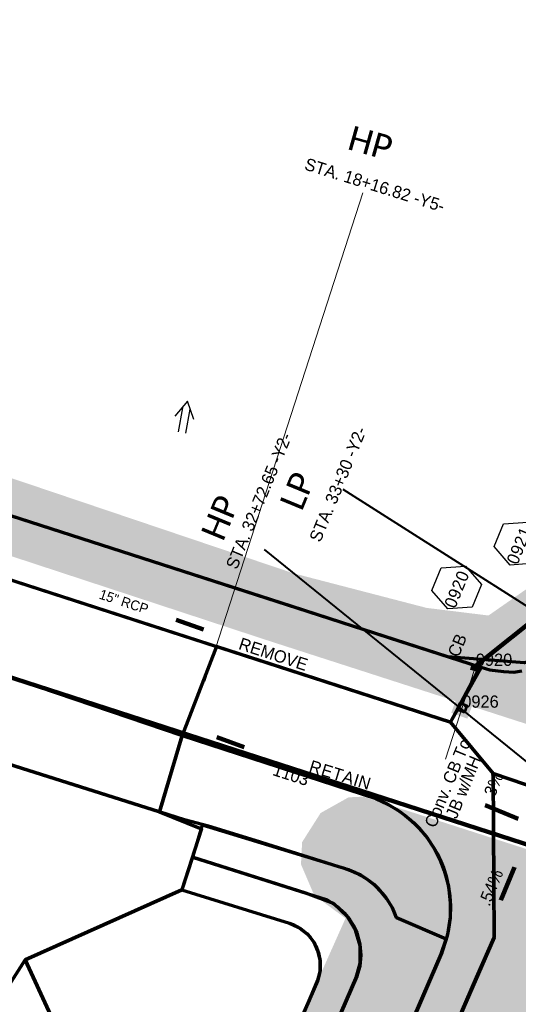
# Model space of a CAD drawing. Extents: x 1160024 to 2574774, y 200346 to 1150377.
# Tile 103 of 118: x 2483135 to 2483338, y 368956 to 369357. Entities that reach past the tile are written whole.
import ezdxf
from ezdxf.enums import TextEntityAlignment as Align

# ---------------------------------------------------------------- set-up
doc = ezdxf.new("R2010")
doc.units = 0
doc.header["$MEASUREMENT"] = 0
doc.linetypes.add('DGN Style 2', pattern=[29.296317, 17.57779, -11.718527])
for name, color, linetype, lineweight in [('Exist Plan Preparation Drainage Arrows Symbol CELL', 5, 'Continuous', 30), ('Exist Plan Preparation Drainage Notes Label', 31, 'Continuous', 30), ('Exist Plan Preparation Watershed Blue', 5, 'Continuous', 30), ('Exist Structure Minor Pipes RCP 24 Inch Text', 30, 'Continuous', 13), ('Prop Drainage Structure Box Number Symbol CELL', 9, 'Continuous', 30), ('Prop Drainage Structure Catch Basin Grate 840 03G CELL', 7, 'Continuous', 30), ('Prop Drainage Structure Catch Basin Grate 840 03G Label', 9, 'Continuous', 30), ('Prop Drainage Structure Pipe RCP 15in Class III', 9, 'Continuous', 211), ('Prop Drainage Structure Pipe Removal Label', 9, 'Continuous', 30), ('Prop Drainage Structure Plot Symbol 20 Scale', 9, 'DGN Style 2', 13), ('Prop Drainage Structure Plot Symbol 50 Scale', 9, 'DGN Style 2', 13), ('Prop Vertical Profile Ditch Grade Median Label', 5, 'Continuous', 40)]:
    doc.layers.add(name, color=color, linetype=linetype, lineweight=lineweight)
for name, color, linetype, lineweight, plot in [('Scratch_Level_5', 6, 'Continuous', 0, False), ('Scratch_Level_6', 30, 'Continuous', 0, False), ('Scratch_Level_8', 171, 'Continuous', 0, False), ('Scratch_Level_9', 9, 'Continuous', 0, False)]:
    doc.layers.add(name, color=color, linetype=linetype, lineweight=lineweight, plot=plot)
doc.styles.add('Style-Calibri', font='CALIBRI.TTF')
doc.styles.add('Style-font001', font='font001.shx')
doc.styles.add('Style-font041', font='font041.shx')
doc.styles.add('Style-GEOMETRICFUTURA_211_M_L', font='GEOMETRICFUTURA_211_M_L.shx')
doc.dimstyles.new('erosion_control', dxfattribs={"dimtxt": 4.99999, "dimasz": 9.99998, "dimexe": 2.499995, "dimexo": 2.499995, "dimgap": 2.499995, "dimtad": 0, "dimtih": 1, "dimtoh": 1, "dimzin": 3, "dimdsep": 46, "dimtxsty": 'Style-GEOMETRICFUTURA_211_M_L', "dimcen": 0.09, "dimaunit": 1, "dimadec": 4, "dimazin": 3, "dimtfac": 1, "dimtofl": 0, "dimtmove": 0, "dimatfit": 1, "dimfxl": 1, "dimtzin": 3, "dimlwd": 106, "dimarcsym": 0})

# ---------------------------------------------------------------- blocks, each defined once
blk = doc.blocks.new('PROP DRAINAGE STRUCTURE BOX NUMBER SYMBOL_26')
at = {"layer": 'Prop Drainage Structure Box Number Symbol CELL', "flags": 128}
blk.add_lwpolyline([(-5, 8.94), (5, 8.94), (9.47, 0), (5, -8.94), (-5, -8.94), (-9.47, 0), (-5, 8.94)], dxfattribs=at)
at = {"layer": 'Prop Drainage Structure Box Number Symbol CELL', "insert": (-0.62, -0.32), "char_height": 5, "attachment_point": 5, "line_spacing_factor": 0.6, "style": 'Style-GEOMETRICFUTURA_211_M_L'}
blk.add_mtext('\\T1.051;0920', dxfattribs=at)
blk = doc.blocks.new('PROP DRAINAGE STRUCTURE BOX NUMBER SYMBOL_27')
at = {"layer": 'Prop Drainage Structure Box Number Symbol CELL', "flags": 128}
blk.add_lwpolyline([(-5, 8.94), (5, 8.94), (9.47, 0), (5, -8.94), (-5, -8.94), (-9.47, 0), (-5, 8.94)], dxfattribs=at)
at = {"layer": 'Prop Drainage Structure Box Number Symbol CELL', "insert": (-0.69, -0.32), "char_height": 5, "attachment_point": 5, "line_spacing_factor": 0.6, "style": 'Style-GEOMETRICFUTURA_211_M_L'}
blk.add_mtext('\\T1.051;0921', dxfattribs=at)
blk = doc.blocks.new('PROP DRAINAGE STRUCTURE JUNCTION BOX CONVERT FROM CATCH BASIN')
at = {"layer": 'Scratch_Level_5', "lineweight": 53, "flags": 128}
blk.add_lwpolyline([(-1.5, 1.5), (1.5, 1.5), (1.5, -1.5), (-1.5, -1.5), (-1.5, -1.5), (-1.5, 1.5)], dxfattribs=at)
at = {"layer": 'Scratch_Level_5', "lineweight": 53}
blk.add_solid([(-3.5, 3.5), (3.5, 3.5), (-3.5, -3.5), (3.5, -3.5)], dxfattribs=at)
at = {"layer": 'Scratch_Level_5', "lineweight": 53, "extrusion": (0, 0, -1)}
blk.add_solid([(2, 2), (-2, 2), (2, -2), (-2, -2)], dxfattribs=at)
blk = doc.blocks.new('EXIST PLAN PREPARATION DRAINAGE ARROWS SYMBOL_201')
at = {"layer": 'Exist Plan Preparation Drainage Arrows Symbol CELL'}
for p, q in [((-3.87, 1.5), (6.13, 1.5)), ((-3.87, -1.5), (6.13, -1.5))]:
    blk.add_line(p, q, dxfattribs=at)
at = {"layer": 'Exist Plan Preparation Drainage Arrows Symbol CELL', "flags": 128}
blk.add_lwpolyline([(0, 3.97), (-6.87, 0), (0, -3.97)], dxfattribs=at)
blk = doc.blocks.new('PROP DRAINAGE STRUCTURE CATCH BASIN GRATE 840 03G_11')
at = {"layer": 'Prop Drainage Structure Catch Basin Grate 840 03G CELL', "flags": 128}
for points in [[(1.5, 0), (-1.5, 0), (-1.5, 2), (1.5, 2), (1.5, -0.5), (-1.5, -0.5), (-1.5, 0)], [(1.49, 0.01), (-1.49, 0.01), (-1.49, 1.99), (1.49, 1.99), (1.49, 0.01)], [(-1.36, 1.86), (1.36, 1.86), (1.36, 0.14), (-1.36, 0.14), (-1.36, 1.86)]]:
    blk.add_lwpolyline(points, dxfattribs=at)
for points in [[(-1.35, 1.62), (-1.12, 1.85, -1), (-1.03, 1.76), (-1.26, 1.53, -1), (-1.35, 1.62)], [(-1.26, 1.26, -1), (-1.35, 1.35), (-0.83, 1.85, -1), (-0.75, 1.76), (-1.26, 1.26)], [(-1.35, 1.07), (-0.55, 1.85, -1), (-0.46, 1.76), (-1.26, 0.98, -1), (-1.35, 1.07)], [(-1.26, 0.7, -1), (-1.35, 0.79), (-0.27, 1.85, -1), (-0.18, 1.76), (-1.26, 0.7)], [(-1.35, 0.52), (-0.06, 1.77), (-0.06, 1.59), (-1.26, 0.43, -1), (-1.35, 0.52)], [(-1.26, 0.15, -1), (-1.35, 0.24), (-0.06, 1.49), (-0.06, 1.32), (-1.26, 0.15)], [(-1.06, 0.24), (-0.06, 1.22), (-0.06, 1.04), (-0.97, 0.15, -1), (-1.06, 0.24)], [(-0.69, 0.15, -1), (-0.78, 0.24), (-0.06, 0.94), (-0.06, 0.76), (-0.69, 0.15)], [(-0.49, 0.24), (-0.06, 0.66), (-0.06, 0.49), (-0.41, 0.15, -1), (-0.49, 0.24)], [(-0.12, 0.15, -1), (-0.21, 0.24), (-0.06, 0.39), (-0.06, 0.21), (-0.12, 0.15)], [(0.06, 1.61), (0.3, 1.85, -1), (0.39, 1.76), (0.06, 1.44), (0.06, 1.61)], [(0.06, 1.34), (0.58, 1.85, -1), (0.67, 1.76), (0.06, 1.16), (0.06, 1.34)], [(0.06, 1.06), (0.87, 1.85, -1), (0.96, 1.76), (0.06, 0.89), (0.06, 1.06)], [(0.06, 0.78), (1.15, 1.85, -1), (1.24, 1.76), (0.06, 0.61), (0.06, 0.78)], [(0.06, 0.51), (1.26, 1.67, -1), (1.35, 1.58), (0.06, 0.33), (0.06, 0.51)], [(0.07, 0.24), (1.26, 1.4, -1), (1.35, 1.31), (0.16, 0.15), (0.07, 0.24)], [(0.36, 0.24), (1.26, 1.12, -1), (1.35, 1.03), (0.44, 0.15), (0.36, 0.24)], [(0.64, 0.24), (1.26, 0.84, -1), (1.35, 0.76), (0.73, 0.15), (0.64, 0.24)], [(0.92, 0.24), (1.26, 0.57, -1), (1.35, 0.48), (1.01, 0.15), (0.92, 0.24)], [(1.21, 0.24), (1.26, 0.29, -1), (1.35, 0.2), (1.29, 0.15, -1), (1.21, 0.24)]]:
    blk.add_lwpolyline(points, format="xyb", dxfattribs=at)
at = {"layer": 'Prop Drainage Structure Plot Symbol 20 Scale', "extrusion": (0, 0, -1)}
blk.add_solid([(2, 2.04), (-2, 2.04), (2, -1.96), (-2, -1.96)], dxfattribs=at)
at = {"layer": 'Prop Drainage Structure Plot Symbol 50 Scale', "extrusion": (0, 0, -1)}
blk.add_solid([(3.5, 3.54), (-3.5, 3.54), (3.5, -3.46), (-3.5, -3.46)], dxfattribs=at)

msp = doc.modelspace()

# ---------------------------------------------------------------- hatches: boundary and pattern name
at = {"layer": 'Scratch_Level_6'}
for points in [[(2483435.61, 369037.31), (2483365.18, 369062.28), (2483237.07, 369103.64), (2482987.02, 369185.89), (2482927.65, 369205.42), (2482786.92, 369248.69), (2482743.22, 369262.13), (2482594.43, 369310.99), (2482611.93, 369323.88), (2482730.69, 369288.87), (2482751.69, 369277.32), (2482878.31, 369241.5), (2482887.67, 369244.68), (2483020.64, 369207.64), (2483090.07, 369184.2), (2483246.22, 369131.49), (2483300.52, 369117.38), (2483325.73, 369114.28), (2483344, 369127), (2483357.02, 369164.01), (2483392.59, 369245.11), (2483433.95, 369332.65), (2483462.39, 369405.08), (2483476.45, 369450.64), (2483485.53, 369492.69), (2483504.08, 369539.43), (2483510.87, 369635.13), (2483526.89, 369675.46), (2483536.44, 369686.46), (2483534.36, 369659.34), (2483527.06, 369577.32), (2483517.68, 369468.69), (2483508.82, 369349.27), (2483507.64, 369333.27), (2483502.45, 369319.09), (2483507.22, 369331.01), (2483502.45, 369319.09), (2483489.78, 369287.41), (2483473.54, 369244.29), (2483464.99, 369221.57), (2483441.31, 369167.78), (2483431.59, 369145.7), (2483426.13, 369132.19), (2483415.57, 369105.42), (2483415.96, 369093.74), (2483416.97, 369083.14), (2483425.21, 369071.78), (2483430.6, 369060.92)], [(2482474.94, 367420.19), (2482471.85, 367422.73), (2482435.26, 367476.58), (2482402.2, 367525.23), (2482419.97, 367532.15), (2482463.91, 367534.88), (2482527.41, 367572.3), (2482618.46, 367637.89), (2482671.72, 367666.15), (2482693.43, 367707.74), (2482708.83, 367715.94), (2482765.41, 367774.37), (2482805.67, 367815.95), (2482839.36, 367878.19), (2482875.27, 367933.64), (2482906.17, 368003.38), (2482956.63, 368117.24), (2482997.93, 368220.2), (2483035.29, 368334), (2483022.84, 368369.74), (2483006.48, 368416.66), (2483006.73, 368451.15), (2483018.08, 368468.6), (2483051.39, 368519.82), (2483091.71, 368572.45), (2483122.05, 368623.39), (2483136.32, 368658.7), (2483152.52, 368717.58), (2483158.4, 368738.99), (2483146.72, 368749.86), (2483127.93, 368755.75), (2483121.57, 368767.87), (2483128.62, 368790.48), (2483169.99, 368777.58), (2483190.23, 368788.76), (2483226.15, 368898.23), (2483267.42, 368990.7), (2483259.21, 368996.77), (2483254.64, 369000.15), (2483249.25, 369012.75), (2483249.71, 369021.8), (2483257.25, 369033.68), (2483268.66, 369040.08), (2483274.76, 369040.36), (2483397.82, 369000.76), (2483457.41, 368981.59), (2483457.92, 368979.7), (2483437.83, 368974.25), (2483391.28, 368955.58), (2483356.18, 368956.57), (2483325.68, 368884.36), (2483300.89, 368825.65), (2483230.14, 368668.08), (2483289.79, 368649.03), (2483314.22, 368661.15), (2483339.18, 368713.24), (2483351.73, 368722), (2483383.47, 368708.28), (2483348, 368626.25), (2483284.1, 368575.05), (2483233.64, 368569.54), (2483189.22, 368407.23), (2483134.3, 368265.97), (2483058.6, 368071.25), (2483051.2, 368015.06), (2483013.43, 367969.92), (2482938.88, 367836.08), (2482928.31, 367770.02), (2482882.4, 367741.99), (2482866.68, 367697.56), (2482813.39, 367633.34), (2482774.37, 367613.73), (2482720.52, 367599.21), (2482670.31, 367566.66), (2482592.3, 367530.38), (2482505.23, 367478.62), (2482485.7, 367449.46)]]:
    msp.add_hatch(color=256, dxfattribs=at).paths.add_polyline_path(points)

# ---------------------------------------------------------------- linework, layer by layer
at = {"layer": 'Exist Plan Preparation Watershed Blue', "color": 5, "linetype": 'Continuous', "lineweight": 70, "flags": 128}
for points in [[(2483456.77, 369368.07), (2483441.52, 369217.84), (2483416.25, 369128.53), (2483407.11, 369112.72), (2483340.38, 369094.97), (2483309.13, 369097.39), (2483270.41, 369109.94), (2483247.73, 369117.24), (2483008.59, 369194.43), (2482949.06, 369211.26), (2482875.96, 369231.89), (2482876.07, 369234.16), (2482869.88, 369361.7)], [(2482681.72, 369157.14), (2482794.46, 369070.02), (2482860.03, 369101.58), (2482948.14, 369111.15), (2483191.54, 369034.17), (2483208.69, 369027.23), (2483200.69, 369002.39), (2483136.79, 368973.71), (2483108.43, 368929.57), (2483093.37, 368887.24), (2483021.47, 368855.87), (2483125.61, 368779.09), (2483157.72, 368769.72), (2483167.43, 368780.6), (2483174.25, 368780.22), (2483184.08, 368783.73), (2483191.04, 368791.51), (2483264.55, 368762.22), (2483213.39, 368644.97)], [(2483314.68, 368952.35), (2483320.82, 368966.55), (2483328.1, 368982.84), (2483327.61, 369049.86), (2483310.22, 369070.76), (2483214.82, 369101.58), (2483200.77, 369065.33), (2483279.85, 369039.62), (2483284.64, 369037.24), (2483289.56, 369034.28), (2483293.91, 369030.87), (2483296.31, 369028.63), (2483300.41, 369023.95), (2483303.59, 369019.23), (2483305.91, 369014.73), (2483307.72, 369010.13), (2483309.37, 369003.88), (2483310.16, 368997.17), (2483310.08, 368991.17), (2483309.03, 368984.14), (2483308.39, 368981.75), (2483306.64, 368976.79), (2483291.7, 368941.99)], [(2483339.35, 369091.56), (2483336.12, 369091.08), (2483331.94, 369091.32), (2483326.24, 369092.04), (2483322.75, 369093.02), (2483310.22, 369070.76), (2483327.61, 369049.86), (2483360.8, 369038.51)], [(2483281.32, 368917.97), (2483306.42, 368976.09), (2483306.31, 368975.83), (2483308.53, 368982.14), (2483288.28, 368990.91), (2483286.64, 368994.96), (2483284.25, 368998.63), (2483281.97, 369001.56), (2483279.74, 369003.79), (2483277.88, 369005.38), (2483275.92, 369006.87), (2483273.69, 369008.27), (2483271.14, 369009.47), (2483268.68, 369010.44), (2483265.14, 369011.59), (2483208.94, 369028.69), (2483205.03, 369015.7), (2483259.96, 368998.25), (2483262.57, 368996.59), (2483264.44, 368995.25), (2483266.93, 368992.95), (2483269, 368990.37), (2483270.57, 368987.85), (2483271.99, 368984.76), (2483273.29, 368980.19), (2483273.61, 368975.64), (2483273.24, 368971.2), (2483272.02, 368967.13), (2483258.58, 368935.95)], [(2483258.58, 368935.95), (2483272.02, 368967.13), (2483271.56, 368965.99), (2483273.24, 368971.2), (2483271.56, 368965.99), (2483273.36, 368972.4), (2483273.36, 368979.43), (2483271.55, 368985.83), (2483268.23, 368991.32), (2483262.46, 368996.72), (2483251.23, 369001.02), (2483205.03, 369015.7), (2483200.69, 369002.39), (2483244.5, 368988.73), (2483246.06, 368988.19), (2483249.12, 368986.51), (2483251.59, 368984.52), (2483252.94, 368983.07), (2483253.4, 368982.49), (2483254.19, 368981.39), (2483255.28, 368979.49), (2483256.36, 368976.67), (2483257.06, 368973.31), (2483257.1, 368971.35), (2483257.01, 368969.57), (2483256.55, 368967.13), (2483256.25, 368966.07), (2483255.96, 368965.21), (2483238.35, 368924.41)], [(2483108.43, 368929.57), (2483136.79, 368973.71), (2483156.84, 368930.11), (2483178.18, 368908.59), (2483224.94, 368892.09), (2483221.41, 368883.13), (2483215.62, 368867.94), (2483211.29, 368856.16), (2483205.95, 368841.23), (2483201.26, 368827.32), (2483196.39, 368812.4), (2483192.16, 368799.07), (2483190.36, 368793.36), (2483188.07, 368787.94), (2483185.99, 368785.3), (2483184.11, 368783.74), (2483182.11, 368782.45), (2483178.72, 368780.67), (2483173.46, 368779.54), (2483167.43, 368780.6), (2483157.72, 368769.72), (2483125.61, 368779.09)]]:
    msp.add_lwpolyline(points, dxfattribs=at)
for points in [[(2483200.77, 369065.33), (2483191.54, 369034.17), (2482992.83, 369097.01), (2482948.14, 369111.15), (2482860.03, 369101.58), (2482849.22, 369179.77), (2482967.37, 369141.8), (2483068.91, 369110.06), (2483200.77, 369065.33)], [(2483310.22, 369070.76), (2483322.15, 369093.19), (2483285.45, 369105.1), (2483245.28, 369118.03), (2483082.2, 369170.66), (2483076.15, 369146.49), (2483310.22, 369070.76)], [(2483214.82, 369101.58), (2483200.77, 369065.33), (2483068.91, 369110.06), (2483076.15, 369146.49), (2483214.82, 369101.58)], [(2483191.54, 369034.17), (2483200.77, 369065.33), (2483279.85, 369039.62), (2483283.37, 369037.96), (2483288.41, 369035.1), (2483291.81, 369032.67), (2483295.13, 369029.83), (2483297.5, 369027.43), (2483299.29, 369025.38), (2483300.83, 369023.42), (2483303.44, 369019.5), (2483304.76, 369017.14), (2483306.29, 369013.93), (2483307.33, 369011.34), (2483308.43, 369007.92), (2483309.47, 369003.43), (2483310, 368999.72), (2483310.23, 368996), (2483310.08, 368990.87), (2483309.32, 368985.49), (2483308.53, 368982.14), (2483288.28, 368990.9), (2483287.86, 368992.03), (2483287, 368994.02), (2483286.29, 368995.43), (2483285.25, 368997.21), (2483283.8, 368999.33), (2483282.58, 369000.88), (2483281.18, 369002.43), (2483280.28, 369003.34), (2483279.05, 369004.45), (2483276.92, 369006.15), (2483273.88, 369008.1), (2483271.29, 369009.42), (2483269.13, 369010.26), (2483267.03, 369011), (2483264.66, 369011.74), (2483230.56, 369022.46), (2483211.59, 369028.34), (2483201.8, 369030.94), (2483191.54, 369034.17)], [(2483309.26, 368939.79), (2483335.49, 368924.85), (2483351.28, 368961.42), (2483351.28, 368961.42), (2483353.46, 368965.99), (2483357.24, 368972.19), (2483357.24, 368972.19), (2483365.77, 368981.71), (2483369.2, 368984.6), (2483360.8, 369038.51), (2483327.61, 369049.86), (2483328.1, 368982.84), (2483309.26, 368939.79)], [(2483136.79, 368973.71), (2483200.69, 369002.39), (2483244.5, 368988.73), (2483248.1, 368987.07), (2483252.18, 368983.93), (2483254.45, 368980.93), (2483256.05, 368977.48), (2483256.96, 368973.81), (2483256.91, 368969.03), (2483256.05, 368965.48), (2483252.56, 368957.34), (2483246.23, 368942.9), (2483239.42, 368926.9), (2483224.94, 368892.09), (2483178.18, 368908.59), (2483156.84, 368930.11), (2483136.79, 368973.71)]]:
    msp.add_lwpolyline(points, close=True, dxfattribs=at)
at = {"layer": 'Prop Drainage Structure Pipe RCP 15in Class III'}
msp.add_line((2483320.55, 369093.73), (2483358.33, 369124.02), dxfattribs=at)
at = {"layer": 'Prop Vertical Profile Ditch Grade Median Label'}
for p, q in [((2483266.32, 369165.85), (2483383.45, 369091.39)), ((2483234.18, 369141.28), (2483360.71, 369038.74))]:
    msp.add_line(p, q, dxfattribs=at)
at = {"layer": 'Scratch_Level_5'}
for p, q in [((2483274.45, 369286.8), (2483210.07, 369087.36)), ((2483319.93, 369091.83), (2483308.26, 369055.67))]:
    msp.add_line(p, q, dxfattribs=at)
at = {"layer": 'Scratch_Level_9', "lineweight": 120}
msp.add_line((2483069.08, 369109), (2483408.71, 368998.99), dxfattribs=at)

# ---------------------------------------------------------------- block references
at = {"layer": 'Exist Plan Preparation Drainage Arrows Symbol CELL', "rotation": 259.7783188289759}
msp.add_blockref('EXIST PLAN PREPARATION DRAINAGE ARROWS SYMBOL_201', (2483201.69, 369194.95), dxfattribs=at)
at = {"layer": 'Prop Drainage Structure Box Number Symbol CELL'}
for name, p, rotation in [('PROP DRAINAGE STRUCTURE BOX NUMBER SYMBOL_27', (2483338.22, 369143.61), 67.56305879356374), ('PROP DRAINAGE STRUCTURE BOX NUMBER SYMBOL_26', (2483312.77, 369125.7), 67.5630587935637)]:
    msp.add_blockref(name, p, dxfattribs=dict(at, rotation=rotation))
at = {"layer": 'Prop Drainage Structure Plot Symbol 20 Scale', "rotation": 162.1103556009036}
msp.add_blockref('PROP DRAINAGE STRUCTURE CATCH BASIN GRATE 840 03G_11', (2483320.55, 369093.73), dxfattribs=at)
at = {"layer": 'Scratch_Level_5', "lineweight": 53, "rotation": 160}
msp.add_blockref('PROP DRAINAGE STRUCTURE JUNCTION BOX CONVERT FROM CATCH BASIN', (2483315.04, 369076.66), dxfattribs=at)

# ---------------------------------------------------------------- texts
at = {"layer": 'Exist Plan Preparation Drainage Notes Label', "char_height": 5, "rotation": 67.5595, "line_spacing_factor": 0.6, "style": 'Style-GEOMETRICFUTURA_211_M_L'}
for s, insert, attachment_point in [('.3%', (2483325.3, 369039.19), 4), ('.54%', (2483321.48, 368997.19), 1)]:
    msp.add_mtext(s, dxfattribs=dict(at, insert=insert, attachment_point=attachment_point))
at = {"layer": 'Exist Structure Minor Pipes RCP 24 Inch Text', "style": 'Style-font001'}
msp.add_text('15" RCP', height=4, rotation=341.7922, dxfattribs=at).set_placement((2483177.64, 369121.85), align=Align.TOP_CENTER)
at = {"layer": 'Prop Drainage Structure Catch Basin Grate 840 03G Label', "style": 'Style-GEOMETRICFUTURA_211_M_L'}
msp.add_text('CB', height=5, rotation=67.5631, dxfattribs=at).set_placement((2483312.99, 369102.12), align=Align.MIDDLE_CENTER)
at = {"layer": 'Prop Drainage Structure Pipe Removal Label', "style": 'Style-GEOMETRICFUTURA_211_M_L'}
msp.add_text('REMOVE', height=5, rotation=341.7922, dxfattribs=at).set_placement((2483238.77, 369100.88), align=Align.TOP_CENTER)
at = {"layer": 'Prop Drainage Structure Pipe Removal Label', "insert": (2483253.64, 369055.39), "char_height": 5, "attachment_point": 1, "rotation": 342.9, "line_spacing_factor": 0.900001, "style": 'Style-GEOMETRICFUTURA_211_M_L'}
msp.add_mtext('\\T1.060;RETAIN', dxfattribs=at)
at = {"layer": 'Prop Vertical Profile Ditch Grade Median Label', "style": 'Style-Calibri'}
for s, p in [('LP', (2483252.35, 369163.22)), ('HP', (2483220.83, 369152.3))]:
    msp.add_text(s, height=10, rotation=67.5595, dxfattribs=at).set_placement(p, align=Align.CENTER)
at = {"layer": 'Prop Vertical Profile Ditch Grade Median Label', "char_height": 5, "attachment_point": 1, "rotation": 67.5595, "line_spacing_factor": 0.6, "style": 'Style-GEOMETRICFUTURA_211_M_L'}
for s, insert in [('STA. 32+72.65 -Y2-', (2483218.45, 369134.64)), ('STA. 33+30 -Y2-', (2483252.49, 369145.74))]:
    msp.add_mtext(s, dxfattribs=dict(at, insert=insert))
at = {"layer": 'Scratch_Level_5', "style": 'Style-Calibri'}
msp.add_text('HP', height=10, rotation=344.3214, dxfattribs=at).set_placement((2483276.24, 369302.31), align=Align.CENTER)
at = {"layer": 'Scratch_Level_5', "style": 'Style-GEOMETRICFUTURA_211_M_L'}
msp.add_text('STA. 18+16.82 -Y5-', height=5, rotation=342.7587, dxfattribs=at).set_placement((2483251.78, 369301.13), align=Align.TOP_LEFT)
at = {"layer": 'Scratch_Level_5', "lineweight": 53, "insert": (2483312.12, 369044.64), "char_height": 5, "attachment_point": 5, "rotation": 67.5595, "line_spacing_factor": 0.786545, "style": 'Style-GEOMETRICFUTURA_211_M_L'}
msp.add_mtext('Conv. CB To\\P JB w/MH', dxfattribs=at)
at = {"layer": 'Scratch_Level_8', "linetype": 'Continuous', "style": 'Style-font041'}
for s, p in [('0920', (2483320.55, 369098.73)), ('0926', (2483315.04, 369081.66))]:
    msp.add_text(s, height=5, dxfattribs=at).set_placement(p, align=Align.TOP_LEFT)
at = {"layer": 'Scratch_Level_8', "linetype": 'Continuous', "lineweight": 30, "style": 'Style-font041'}
msp.add_text('1103', height=5, rotation=342.0529, dxfattribs=at).set_placement((2483238.89, 369053.99), align=Align.TOP_LEFT)

# ---------------------------------------------------------------- leaders
at = {"layer": 'Exist Plan Preparation Drainage Notes Label'}
for points in [[(2483198.37, 369112.5), (2483209.53, 369108.58)], [(2483226.07, 369060.55), (2483214.93, 369064.61)], [(2483337.83, 369031.31), (2483324.34, 369036.88)], [(2483330.83, 368998.07), (2483336.4, 369011.56)]]:
    msp.add_leader(points, dimstyle='erosion_control', override={"dimtxt": 5, "dimasz": 5, "dimgap": 0, "dimlwd": 65534}, dxfattribs=at)

doc.saveas('drawing.dxf')
